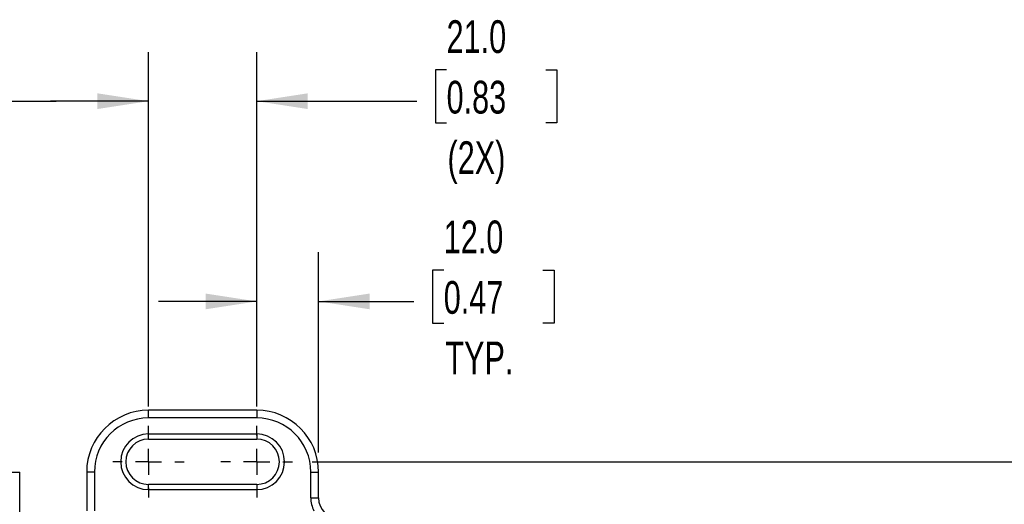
# Model space of a CAD drawing. Header units: millimetres. Extents: x 1 to 271, y 1 to 204.
# Tile 4 of 8: x 107 to 171, y 113 to 145. Entities that reach past the tile are written whole.
import ezdxf

# ---------------------------------------------------------------- set-up
doc = ezdxf.new("R2010")
doc.units = ezdxf.units.MM
doc.linetypes.add('CENTERX2', pattern=[20.32, 12.7, -2.54, 2.54, -2.54])
doc.layers.add('CENTER', color=40, linetype='CENTERX2')
doc.layers.add('DIMENSIONS', color=140, linetype='Continuous', lineweight=25)
doc.styles.add('SLDTEXTSTYLE0', font='TXT', dxfattribs={"width": 0.7})
doc.dimstyles.new('SLDDIMSTYLE0', dxfattribs={"dimtxt": 2.158008, "dimasz": 3.302, "dimexe": 0, "dimexo": 0.0625, "dimgap": 0.539502, "dimtad": 0, "dimtih": 1, "dimtoh": 1, "dimlfac": 3, "dimrnd": 1e-09, "dimzin": 4, "dimdsep": 46, "dimtxsty": 'SLDTEXTSTYLE0', "dimsah": 1, "dimcen": 0.09, "dimadec": 0, "dimazin": 1, "dimtfac": 1, "dimtofl": 0, "dimtmove": 0, "dimatfit": 3, "dimfxl": 0, "dimfrac": 2, "dimtolj": 1, "dimtzin": 12, "dimarcsym": 0})
doc.dimstyles.new('SLDDIMSTYLE1', dxfattribs={"dimtxt": 2.158008, "dimasz": 3.302, "dimexe": 0, "dimexo": 0.0625, "dimgap": 0.539502, "dimtad": 0, "dimtih": 1, "dimtoh": 1, "dimlfac": 3, "dimrnd": 1e-09, "dimzin": 4, "dimdsep": 46, "dimtxsty": 'SLDTEXTSTYLE0', "dimsah": 1, "dimcen": 0.09, "dimadec": 0, "dimazin": 1, "dimtfac": 1, "dimtmove": 0, "dimatfit": 0, "dimfxl": 0, "dimfrac": 2, "dimtolj": 1, "dimtzin": 12, "dimarcsym": 0})

# ---------------------------------------------------------------- blocks, each defined once
blk = doc.blocks.new('_D_2')
at = {"layer": 'DIMENSIONS'}
for p, q in [((122.254, 119.499), (122.254, 129.459)), ((126.254, 116.519), (126.254, 129.459)), ((134.355, 128.303), (133.63, 128.303)), ((133.63, 128.303), (133.63, 124.873)), ((140.767, 128.303), (141.492, 128.303)), ((141.492, 128.303), (141.492, 124.873)), ((122.254, 126.284), (115.904, 126.284)), ((126.254, 126.284), (132.422, 126.284)), ((133.63, 124.873), (134.355, 124.873)), ((141.492, 124.873), (140.767, 124.873))]:
    blk.add_line(p, q, dxfattribs=at)
for points in [[(122.254, 126.284), (118.952, 126.792), (118.952, 125.776)], [(126.254, 126.284), (129.556, 125.776), (129.556, 126.792)]]:
    blk.add_solid(points, dxfattribs=at)
at = {"layer": 'DIMENSIONS', "char_height": 2.1167, "attachment_point": 1, "style": 'SLDTEXTSTYLE0'}
for s, insert in [('12.0', (134.355, 131.514)), ('0.47', (134.355, 127.601)), ('TYP.', (134.458, 123.688))]:
    blk.add_mtext(s, dxfattribs=dict(at, insert=insert))
blk = doc.blocks.new('_D_3')
at = {"layer": 'DIMENSIONS'}
for p, q in [((115.254, 119.499), (115.254, 142.407)), ((122.254, 119.499), (122.254, 142.407)), ((134.538, 141.251), (133.813, 141.251)), ((133.813, 141.251), (133.813, 137.821)), ((140.951, 141.251), (141.675, 141.251)), ((141.675, 141.251), (141.675, 137.821)), ((115.254, 139.232), (108.904, 139.232)), ((122.254, 139.232), (132.605, 139.232)), ((133.813, 137.821), (134.538, 137.821)), ((141.675, 137.821), (140.951, 137.821))]:
    blk.add_line(p, q, dxfattribs=at)
for points in [[(115.254, 139.232), (111.952, 139.74), (111.952, 138.724)], [(122.254, 139.232), (125.556, 138.724), (125.556, 139.74)]]:
    blk.add_solid(points, dxfattribs=at)
at = {"layer": 'DIMENSIONS', "char_height": 2.1167, "attachment_point": 1, "style": 'SLDTEXTSTYLE0'}
for s, insert in [('21.0', (134.538, 144.463)), ('0.83', (134.538, 140.55)), ('(2X)', (134.599, 136.637))]:
    blk.add_mtext(s, dxfattribs=dict(at, insert=insert))
blk = doc.blocks.new('_D_5')
at = {"layer": 'DIMENSIONS'}
for p, q in [((97.588, 119.499), (97.588, 142.407)), ((102.921, 119.499), (102.921, 142.407)), ((78.479, 141.251), (77.754, 141.251)), ((77.754, 141.251), (77.754, 137.821)), ((84.892, 141.251), (85.616, 141.251)), ((85.616, 141.251), (85.616, 137.821)), ((97.588, 139.232), (86.824, 139.232)), ((102.921, 139.232), (109.271, 139.232)), ((77.754, 137.821), (78.479, 137.821)), ((85.616, 137.821), (84.892, 137.821))]:
    blk.add_line(p, q, dxfattribs=at)
for points in [[(97.588, 139.232), (94.286, 139.74), (94.286, 138.724)], [(102.921, 139.232), (106.223, 138.724), (106.223, 139.74)]]:
    blk.add_solid(points, dxfattribs=at)
at = {"layer": 'DIMENSIONS', "char_height": 2.1167, "attachment_point": 1, "style": 'SLDTEXTSTYLE0'}
for s, insert in [('16.0', (78.479, 144.463)), ('0.63', (78.479, 140.55)), ('(2X)', (78.54, 136.637))]:
    blk.add_mtext(s, dxfattribs=dict(at, insert=insert))
blk = doc.blocks.new('_D_11')
at = {"layer": 'DIMENSIONS'}
for p, q in [((125.838, 115.916), (189.964, 115.916)), ((186.789, 115.916), (186.789, 99.301)), ((183.582, 95.388), (182.858, 95.388)), ((182.858, 95.388), (182.858, 91.959)), ((189.995, 95.388), (190.72, 95.388)), ((190.72, 95.388), (190.72, 91.959)), ((182.858, 91.959), (183.582, 91.959)), ((190.72, 91.959), (189.995, 91.959)), ((186.789, 73.916), (186.789, 91.475)), ((125.838, 73.916), (189.964, 73.916))]:
    blk.add_line(p, q, dxfattribs=at)
for points in [[(186.789, 115.916), (186.281, 112.614), (187.297, 112.614)], [(186.789, 73.916), (187.297, 77.218), (186.281, 77.218)]]:
    blk.add_solid(points, dxfattribs=at)
at = {"layer": 'DIMENSIONS', "char_height": 2.1167, "attachment_point": 1, "style": 'SLDTEXTSTYLE0'}
for s, insert in [('126.0', (182.685, 98.6)), ('4.96', (183.582, 94.687))]:
    blk.add_mtext(s, dxfattribs=dict(at, insert=insert))
blk = doc.blocks.new('SW_CENTERMARKSYMBOL_3')
at = {"layer": 'CENTER', "color": 0}
for p, q in [((0, 1.693), (0, 2.313)), ((0, 0), (0, 0.847)), ((-1.693, 0), (-2.313, 0)), ((0, 0), (-0.847, 0)), ((0, 0), (0, -0.847)), ((0, 0), (0.847, 0)), ((1.693, 0), (2.313, 0)), ((0, -1.693), (0, -2.313))]:
    blk.add_line(p, q, dxfattribs=at)
blk = doc.blocks.new('SW_CENTERMARKSYMBOL_4')
at = {"layer": 'CENTER', "color": 0}
for p, q in [((0, 1.693), (0, 2.313)), ((0, 0), (0, 0.847)), ((-1.693, 0), (-2.313, 0)), ((0, 0), (-0.847, 0)), ((0, 0), (0, -0.847)), ((0, 0), (0.847, 0)), ((1.693, 0), (2.313, 0)), ((0, -1.693), (0, -2.313))]:
    blk.add_line(p, q, dxfattribs=at)

msp = doc.modelspace()

# ---------------------------------------------------------------- linework, layer by layer
for p, q in [((115.2545, 118.7491), (115.2545, 119.2491)), ((122.2545, 119.2491), (115.2545, 119.2491)), ((122.2545, 119.2491), (122.2545, 118.7491)), ((122.2545, 118.7491), (115.2545, 118.7491)), ((115.2545, 117.7157), (122.2545, 117.7157)), ((115.2545, 117.3824), (115.2545, 117.7157)), ((115.2545, 117.3824), (122.2545, 117.3824)), ((122.2545, 117.7157), (122.2545, 117.3824)), ((106.4211, 115.2491), (106.9211, 115.2491)), ((106.9211, 74.5824), (106.9211, 115.2491)), ((111.7545, 115.2491), (111.2545, 115.2491)), ((111.2545, 115.2491), (111.2545, 112.7491)), ((111.7545, 115.2491), (111.7545, 112.7491)), ((125.7545, 113.5824), (125.7545, 115.2491)), ((125.7545, 115.2491), (126.2545, 115.2491)), ((126.2545, 113.5824), (126.2545, 115.2491)), ((115.2545, 114.1157), (115.2545, 114.4491)), ((122.2545, 114.4491), (115.2545, 114.4491)), ((115.2545, 114.1157), (122.2545, 114.1157)), ((122.2545, 114.4491), (122.2545, 114.1157)), ((125.7545, 113.5824), (126.2545, 113.5824))]:
    msp.add_line(p, q)
for centre, radius, start, end in [((115.2545, 115.2491), 4, 90, 180), ((122.2545, 115.2491), 4, 0, 90), ((115.2545, 115.2491), 3.5, 90, 180), ((122.2545, 115.2491), 3.5, 0, 90), ((115.2545, 115.9157), 1.8, 90, 270), ((115.2545, 115.9157), 1.4667, 90, 270), ((122.2545, 115.9157), 1.8, 270, 90), ((122.2545, 115.9157), 1.4667, 270, 90), ((127.5878, 113.5824), 1.8333, 180, 207.035692), ((127.5878, 113.5824), 1.3333, 180, 270)]:
    msp.add_arc(centre, radius, start, end)

# ---------------------------------------------------------------- block references
at = {"layer": 'CENTER'}
for name, p in [('SW_CENTERMARKSYMBOL_3', (115.2545, 115.9157)), ('SW_CENTERMARKSYMBOL_4', (122.2545, 115.9157))]:
    msp.add_blockref(name, p, dxfattribs=at)

# ---------------------------------------------------------------- dimensions: what is measured, and where the dimension line sits
at = {"layer": 'DIMENSIONS'}
for base, p1, p2, text, picture, middle in [((97.5878, 139.2323), (102.9211, 118.2291), (97.5878, 118.2291), '<>\\P(2X)', '_D_5', (81.6853, 139.2323)), ((115.2545, 139.2323), (122.2545, 118.2291), (115.2545, 118.2291), '<>\\P(2X)', '_D_3', (137.7443, 139.2323)), ((126.2545, 126.2839), (122.2545, 118.2291), (126.2545, 115.2491), '<>\\PTYP.', '_D_2', (137.561, 126.2839))]:
    dim = msp.add_linear_dim(base=base, p1=p1, p2=p2, angle=0, text=text, dimstyle='SLDDIMSTYLE1', dxfattribs=at)
    dim.commit()
    dim.dimension.update_dxf_attribs({"geometry": picture, "text_midpoint": middle, "dimtype": 160})
dim = msp.add_linear_dim(base=(186.7887, 73.9157), p1=(124.5678, 115.9157), p2=(124.5678, 73.9157), angle=90, dimstyle='SLDDIMSTYLE0', dxfattribs=at)
dim.commit()
dim.dimension.update_dxf_attribs({"geometry": '_D_11', "text_midpoint": (186.7887, 95.3883), "dimtype": 160})

doc.saveas('drawing.dxf')
